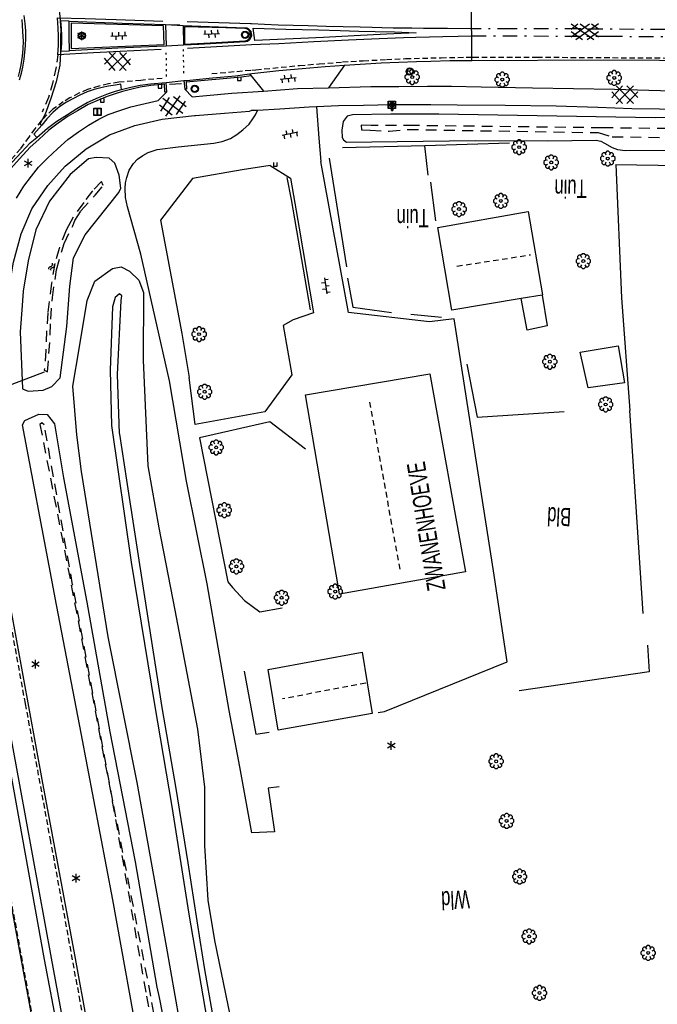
# Model space of a CAD drawing. Extents: x 99796 to 103543, y 406299 to 407646.
# Tile 70 of 85: x 102271 to 102359, y 406598 to 406733. Entities that reach past the tile are written whole.
import ezdxf
from ezdxf.enums import TextEntityAlignment as Align

# ---------------------------------------------------------------- set-up
doc = ezdxf.new("R2010")
doc.units = 0
for name, pattern in [('As', [4.25, 2, -1, 0.25, -1]), ('Knt V.O.P', [0.75, 0.25, -0.5]), ('Mi-deelstr', [1.65, 1, -0.65]), ('Mi-knt-strp', [1.15, 0.75, -0.4]), ('Noklijn', [1.25, 0.75, -0.5]), ('Slootbodem', [2.5, 1.5, -1])]:
    doc.linetypes.add(name, pattern=pattern)
for name, color, linetype in [('1101', 252, 'CONTINUOUS'), ('1103', 252, 'CONTINUOUS'), ('1104', 252, 'CONTINUOUS'), ('1107', 252, 'CONTINUOUS'), ('1110', 252, 'CONTINUOUS'), ('1111', 252, 'CONTINUOUS'), ('1201', 252, 'As'), ('1202', 252, 'CONTINUOUS'), ('1203', 252, 'CONTINUOUS'), ('1204', 252, 'CONTINUOUS'), ('1206', 252, 'CONTINUOUS'), ('1207', 252, 'Mi-knt-strp'), ('1211', 252, 'CONTINUOUS'), ('1213', 252, 'Knt V.O.P'), ('1214', 252, 'Mi-deelstr'), ('1215', 252, 'CONTINUOUS'), ('1304', 252, 'CONTINUOUS'), ('1305', 252, 'CONTINUOUS'), ('1404', 252, 'CONTINUOUS'), ('1406', 252, 'Slootbodem'), ('1605', 252, 'CONTINUOUS'), ('1701', 252, 'CONTINUOUS'), ('1901', 252, 'Noklijn'), ('2005', 252, 'Raster'), ('2006', 252, 'Heg haag'), ('2303', 252, 'CONTINUOUS'), ('2401', 252, 'CONTINUOUS'), ('2701', 252, 'CONTINUOUS'), ('2901', 252, 'CONTINUOUS'), ('3001', 252, 'CONTINUOUS'), ('3202', 252, 'CONTINUOUS'), ('3604', 252, 'CONTINUOUS'), ('4401', 252, 'CONTINUOUS'), ('4411', 252, 'CONTINUOUS'), ('4413', 252, 'CONTINUOUS'), ('4501', 252, 'CONTINUOUS'), ('4601', 252, 'CONTINUOUS')]:
    doc.layers.add(name, color=color, linetype=linetype)
doc.linetypes.add('Heg haag', pattern='A,4,-1,[4,dgnlstyle.shx,S=0.004016,R=0,X=0,Y=0],-1', length=6)
doc.linetypes.add('Raster', pattern='A,4,-1,[1,dgnlstyle.shx,S=0.004,R=0,X=0,Y=0],-1', length=6)

# ---------------------------------------------------------------- blocks, each defined once
blk = doc.blocks.new('LICHTMAST', base_point=(106423.199838, 404577.892233))
at = {"layer": '2701'}
for points in [[(106423.199838, 404577.292233, 0), (106423.199838, 404578.492233, 0)], [(106422.680222, 404577.592233, 0), (106423.719453, 404578.192234, 0)], [(106423.719453, 404577.592234, 0), (106422.680222, 404578.192233, 0)]]:
    blk.add_polyline3d(points, dxfattribs=at)
blk = doc.blocks.new('BOOM', base_point=(97503.821083, 403507.602474))
at = {"layer": '2901'}
for points in [[(97503.321083, 403507.852474, 0), (97503.071083, 403507.977474, 0), (97502.821083, 403507.727474, 0), (97502.821083, 403507.477474, 0), (97503.071083, 403507.227474, 0), (97503.321083, 403507.352474, 0)], [(97503.491578, 403508.39797, 0), (97503.202364, 403508.39797, 0), (97503.025588, 403508.221193, 0), (97503.025588, 403507.931979, 0)], [(97504.071083, 403508.102474, 0), (97504.196083, 403508.352474, 0), (97503.946083, 403508.602474, 0), (97503.696083, 403508.602474, 0), (97503.446083, 403508.352474, 0), (97503.571083, 403508.102474, 0)], [(97504.616578, 403507.931979, 0), (97504.616578, 403508.221193, 0), (97504.439801, 403508.39797, 0), (97504.150588, 403508.39797, 0)], [(97504.321083, 403507.352474, 0), (97504.571083, 403507.227474, 0), (97504.821083, 403507.477474, 0), (97504.821083, 403507.727474, 0), (97504.571083, 403507.977474, 0), (97504.321083, 403507.852474, 0)], [(97503.025588, 403507.27297, 0), (97503.025588, 403506.983756, 0), (97503.202364, 403506.806979, 0), (97503.491578, 403506.806979, 0)], [(97503.571083, 403507.102474, 0), (97503.446083, 403506.852474, 0), (97503.696083, 403506.602474, 0), (97503.946083, 403506.602474, 0), (97504.196083, 403506.852474, 0), (97504.071083, 403507.102474, 0)], [(97504.150588, 403506.806979, 0), (97504.439801, 403506.806979, 0), (97504.616578, 403506.983756, 0), (97504.616578, 403507.27297, 0)]]:
    blk.add_polyline3d(points, dxfattribs=at)
blk.add_circle((97503.821083, 403507.602474), 0.2, dxfattribs=at)
blk.add_circle((97503.821083, 403507.602474), 0.2, dxfattribs=at)
blk = doc.blocks.new('TROTTOIRKOLK', base_point=(97500.879966, 403507.602474))
at = {"layer": '3604'}
blk.add_polyline3d([(97500.629987, 403507.602517, 0), (97500.629987, 403507.102474, 0), (97501.129945, 403507.102474, 0), (97501.129774, 403507.602517, 0)], dxfattribs=at)
blk = doc.blocks.new('WATERSYMBOOL', base_point=(97503.821083, 403517.176353))
at = {"layer": '4601'}
for points in [[(97503.321083, 403517.326353, 0), (97503.383583, 403517.388853, 0), (97503.508583, 403517.451353, 0), (97503.633583, 403517.451353, 0), (97503.758583, 403517.388853, 0), (97503.821083, 403517.326353, 0), (97503.883583, 403517.263853, 0), (97504.008583, 403517.201353, 0), (97504.133583, 403517.201353, 0), (97504.258583, 403517.263853, 0), (97504.321083, 403517.326353, 0)], [(97503.321083, 403517.026353, 0), (97503.383583, 403517.088853, 0), (97503.508583, 403517.151353, 0), (97503.633583, 403517.151353, 0), (97503.758583, 403517.088853, 0), (97503.821083, 403517.026353, 0), (97503.883583, 403516.963853, 0), (97504.008583, 403516.901353, 0), (97504.133583, 403516.901353, 0), (97504.258583, 403516.963853, 0), (97504.321083, 403517.026353, 0)]]:
    blk.add_polyline3d(points, dxfattribs=at)
blk = doc.blocks.new('OV6', base_point=(97503.821083, 403517.176353))
at = {"layer": '4413'}
for points in [[(97503.821083, 403517.176353, 0), (97504.133583, 403517.176353, 0)], [(97503.852333, 403517.176353, 0), (97503.852333, 403517.207603, 0)], [(97503.914833, 403517.176353, 0), (97503.914833, 403517.145103, 0)], [(97503.977333, 403517.176353, 0), (97503.977333, 403517.207603, 0)], [(97504.039833, 403517.176353, 0), (97504.039833, 403517.145103, 0)], [(97504.102333, 403517.176353, 0), (97504.102333, 403517.207603, 0)]]:
    blk.add_polyline3d(points, dxfattribs=at)
blk = doc.blocks.new('IMG-INFORMATIEBORD', base_point=(97500.879966, 403507.602474))
at = {"layer": '2303'}
for points in [[(97500.379966, 403508.102474, 0), (97501.379966, 403508.102474, 0), (97501.379966, 403507.102474, 0), (97500.379966, 403507.102474, 0)], [(97500.779966, 403507.202474, 0), (97500.979966, 403507.202474, 0), (97500.979966, 403507.222474, 0), (97500.929966, 403507.222474, 0), (97500.929966, 403507.802474, 0), (97500.779966, 403507.802474, 0), (97500.779966, 403507.782474, 0), (97500.829966, 403507.782474, 0), (97500.829966, 403507.222474, 0), (97500.779966, 403507.222474, 0)], [(97500.779966, 403507.202474, 0), (97500.979966, 403507.202474, 0), (97500.979966, 403507.222474, 0), (97500.929966, 403507.222474, 0), (97500.929966, 403507.802474, 0), (97500.779966, 403507.802474, 0), (97500.779966, 403507.782474, 0), (97500.829966, 403507.782474, 0), (97500.829966, 403507.222474, 0), (97500.779966, 403507.222474, 0)]]:
    blk.add_polyline3d(points, close=True, dxfattribs=at)
for points in [[(97500.416612, 403507.165485, 0), (97500.416612, 403508.044589, 0)], [(97500.416612, 403507.165485, 0), (97500.416612, 403508.044589, 0)], [(97500.438212, 403508.066188, 0), (97501.317777, 403508.066188, 0)], [(97500.438212, 403508.066188, 0), (97501.317777, 403508.066188, 0)], [(97501.339377, 403508.044589, 0), (97501.339377, 403507.165485, 0)], [(97501.339377, 403508.044589, 0), (97501.339377, 403507.165485, 0)], [(97501.317777, 403507.143885, 0), (97500.438212, 403507.143885, 0)], [(97501.317777, 403507.143885, 0), (97500.438212, 403507.143885, 0)]]:
    blk.add_polyline3d(points, dxfattribs=at)
blk.add_circle((97500.879966, 403507.902474), 0.06, dxfattribs=at)
blk.add_circle((97500.879966, 403507.902474), 0.06, dxfattribs=at)
for centre, start, end in [((97500.438212, 403508.044589), 90, 180), ((97500.438212, 403508.044589), 90, 180), ((97501.317777, 403508.044589), 0, 90), ((97501.317777, 403508.044589), 0, 90), ((97500.438212, 403507.165485), 180, 270), ((97500.438212, 403507.165485), 180, 270), ((97501.317777, 403507.165485), 270, 0), ((97501.317777, 403507.165485), 270, 0)]:
    blk.add_arc(centre, 0.0216, start, end, dxfattribs=at)
blk = doc.blocks.new('VERKEERSBORD', base_point=(97503.821083, 403507.602474))
at = {"layer": '2401'}
for radius in [0.5, 0.5, 0.4, 0.4]:
    blk.add_circle((97503.821083, 403507.602474), radius, dxfattribs=at)
blk = doc.blocks.new('IMG-BRANDKRAAN-_OF_PUT', base_point=(97500.879966, 403507.602474))
at = {"layer": '3202'}
blk.add_polyline3d([(97500.379966, 403508.102474, 0), (97501.379966, 403508.102474, 0), (97501.379966, 403507.102474, 0), (97500.379966, 403507.102474, 0)], close=True, dxfattribs=at)
for points in [[(97500.416612, 403507.165485, 0), (97500.416612, 403508.044589, 0)], [(97500.438212, 403508.066188, 0), (97501.317777, 403508.066188, 0)], [(97500.686014, 403507.647112, 0), (97501.064867, 403507.647112, 0)], [(97501.064867, 403507.570218, 0), (97500.686014, 403507.570218, 0)], [(97501.339377, 403508.044589, 0), (97501.339377, 403507.165485, 0)], [(97501.317777, 403507.143885, 0), (97500.438212, 403507.143885, 0)]]:
    blk.add_polyline3d(points, dxfattribs=at)
for centre, radius, start, end in [((97500.438212, 403508.044589), 0.0216, 90, 180), ((97500.729891, 403507.603433), 0.220693, 151.888112, 235.200633), ((97500.861966, 403507.458026), 0.411039, 88.615315, 142.645462), ((97500.692137, 403507.608665), 0.038931, 99.048842, 260.951158), ((97500.888723, 403507.458258), 0.411032, 38.321444, 92.345755), ((97501.05858, 403507.608665), 0.038957, 279.287799, 80.712201), ((97501.018321, 403507.605867), 0.220693, 305.766514, 29.079035), ((97501.317777, 403508.044589), 0.0216, 0, 90), ((97500.438212, 403507.165485), 0.0216, 180, 270), ((97500.874768, 403507.858815), 0.513782, 238.188568, 271.964555), ((97500.867946, 403507.861437), 0.51668, 272.710601, 302.730871), ((97501.317777, 403507.165485), 0.0216, 270, 0)]:
    blk.add_arc(centre, radius, start, end, dxfattribs=at)
blk = doc.blocks.new('PAALTJE', base_point=(97500.879966, 403507.602474))
at = {"layer": '3001'}
for points in [[(97500.929966, 403508.552474, 0), (97500.979966, 403508.552474, 0), (97500.979966, 403508.502474, 0), (97500.929966, 403508.502474, 0), (97500.979966, 403507.602474, 0), (97500.779966, 403507.602474, 0), (97500.829966, 403508.502474, 0), (97500.779966, 403508.502474, 0), (97500.779966, 403508.552474, 0), (97500.829966, 403508.552474, 0)], [(97500.829966, 403508.552474, 0), (97500.779966, 403508.552474, 0), (97500.779966, 403508.502474, 0), (97500.829966, 403508.502474, 0), (97500.779966, 403507.602474, 0), (97500.979966, 403507.602474, 0), (97500.929966, 403508.502474, 0), (97500.979966, 403508.502474, 0), (97500.979966, 403508.552474, 0), (97500.929966, 403508.552474, 0)]]:
    blk.add_polyline3d(points, dxfattribs=at)
blk.add_arc((97500.879966, 403508.552474), 0.05, 0, 180, dxfattribs=at)
blk.add_arc((97500.879966, 403508.552474), 0.05, 0, 180, dxfattribs=at)
blk = doc.blocks.new('GV4', base_point=(106423.199838, 404577.892233))
at = {"layer": '4401'}
for points in [[(106423.199838, 404577.923483, 0), (106423.293588, 404577.985983, 0)], [(106423.199838, 404577.829733, 0), (106423.449838, 404577.985983, 0)], [(106423.199838, 404577.985983, 0), (106423.512338, 404577.798483, 0)], [(106423.262338, 404577.798483, 0), (106423.574838, 404577.985983, 0)], [(106423.324838, 404577.985983, 0), (106423.574838, 404577.829733, 0)], [(106423.481088, 404577.985983, 0), (106423.574838, 404577.923483, 0)], [(106423.199838, 404577.892233, 0), (106423.356088, 404577.798483, 0)], [(106423.418588, 404577.798483, 0), (106423.574838, 404577.892233, 0)]]:
    blk.add_polyline3d(points, dxfattribs=at)
blk = doc.blocks.new('GV6', base_point=(97503.821083, 403517.176353))
at = {"layer": '4411'}
for points in [[(97503.821083, 403517.145103, 0), (97503.977333, 403517.270103, 0)], [(97503.883583, 403517.082603, 0), (97504.133583, 403517.270103, 0)], [(97503.883583, 403517.270103, 0), (97504.133583, 403517.082603, 0)], [(97504.039833, 403517.270103, 0), (97504.196083, 403517.145103, 0)], [(97503.821083, 403517.207603, 0), (97503.977333, 403517.082603, 0)], [(97504.039833, 403517.082603, 0), (97504.196083, 403517.207603, 0)]]:
    blk.add_polyline3d(points, dxfattribs=at)

msp = doc.modelspace()

# ---------------------------------------------------------------- linework, layer by layer
at = {"layer": '1101'}
for points in [[(102271.626055, 406733.110137, 1.028219), (102271.752715, 406731.482186, 1.014744), (102271.78876, 406730.78429, 1.021058)], [(102278.120635, 406730.869389, 1.0295), (102278.133784, 406732.887773, 1.0295), (102285.397335, 406732.60089, 0.834619), (102291.304744, 406732.419511, 0.811)], [(102291.304744, 406732.419511, 0.811), (102293.731182, 406732.296534, 0.79887)], [(102293.731182, 406732.296534, 0.79887), (102298.570707, 406732.118465, 0.498569), (102302.162259, 406731.980257, 0.48537), (102302.436441, 406731.954925, 0.48537), (102302.646175, 406731.867381, 0.490319), (102302.825734, 406731.716134, 0.498569), (102302.973255, 406731.526889, 0.505169), (102303.053349, 406731.173731, 0.539819), (102303.070269, 406731.07995, 0.544088)], [(102271.78876, 406730.78429, 1.021058), (102271.818652, 406730.205529, 1.026294), (102271.796673, 406729.101352, 1.022444), (102271.671131, 406728.097387, 1.032069), (102271.502375, 406726.916842, 1.022444), (102271.30419, 406726.05332, 0.991644), (102271.141022, 406725.329124, 1.035919)], [(102291.397564, 406729.483196, 0.811), (102290.129944, 406729.42657, 0.651469), (102284.803152, 406729.174368, 0.697669), (102278.150684, 406728.841175, 1.039), (102278.120635, 406730.869389, 1.0295)], [(102303.071603, 406730.873473, 0.554669), (102303.002685, 406730.630957, 0.55797), (102302.80897, 406730.347835, 0.581069), (102302.531436, 406730.114259, 0.587669), (102302.273273, 406730.041988, 0.582719), (102295.872679, 406729.705469, 0.621256), (102293.777748, 406729.595326, 0.633869)], [(102303.070269, 406731.07995, 0.544088), (102303.071603, 406730.873473, 0.554669)], [(102293.777748, 406729.595326, 0.633869), (102291.397564, 406729.483196, 0.811)], [(102315.796252, 406726.855197, 0.51), (102320.840865, 406727.18171, 0.570344), (102325.681135, 406727.351211, 0.55797), (102327.612638, 406727.416616, 0.562188), (102330.213695, 406727.504693, 0.567869), (102333.222612, 406727.507673, 0.575294)], [(102333.222612, 406727.507673, 0.575294), (102351.267919, 406727.615334, 0.530744), (102374.324113, 406727.459245, 0.525794), (102386.322155, 406727.378406, 0.49362), (102399.961188, 406727.252118, 0.503519), (102415.994465, 406727.060638, 0.50847), (102417.511403, 406727.032666, 0.503094), (102423.388421, 406726.924293, 0.482267)], [(102303.127397, 406725.710027, 0.5905), (102306.827426, 406726.125127, 0.579), (102310.034481, 406726.417284, 0.4985), (102313.142384, 406726.669051, 0.533), (102315.796252, 406726.855197, 0.51)], [(102285.29985, 406723.558675, 0.8175), (102286.58672, 406723.870899, 0.8175), (102287.856481, 406724.133174, 0.8175), (102289.250203, 406724.310087, 0.7735), (102291.390544, 406724.518422, 0.7625)], [(102291.390544, 406724.518422, 0.7625), (102293.800473, 406724.754684, 0.511106)], [(102293.800473, 406724.754684, 0.511106), (102294.167414, 406724.789329, 0.50847), (102297.719851, 406725.128703, 0.50847), (102300.88821, 406725.393199, 0.496094), (102302.813552, 406725.682522, 0.579)], [(102302.813552, 406725.682522, 0.579), (102303.127397, 406725.710027, 0.5905)], [(102273.712799, 406716.991972, 0.9385), (102275.16797, 406718.255925, 0.9605), (102276.440419, 406719.196155, 0.9715), (102277.878902, 406720.128042, 0.9825), (102279.157438, 406720.917886, 0.9495), (102280.570104, 406721.743284, 0.9165), (102282.138635, 406722.439422, 0.9275), (102283.520852, 406722.993655, 0.9385), (102284.47115, 406723.333381, 0.8505), (102285.29985, 406723.558675, 0.8175)], [(102267.983245, 406710.703896, 0.9015), (102268.859778, 406711.753892, 0.9495), (102270.325839, 406713.58617, 0.9715), (102271.610106, 406714.978776, 0.9495), (102272.794582, 406716.231774, 0.9495), (102273.712799, 406716.991972, 0.9385)], [(102280.662443, 406595.390167, 0.492716), (102278.878, 406605.136, 0.492), (102274.44, 406629.149, 0.495), (102270.1, 406652.831, 0.508), (102270.095784, 406652.858022, 0.508025), (102268.418, 406663.612, 0.518), (102266.199, 406680.556, 0.643), (102266.025, 406682.186, 0.657)], [(102255.993, 406680.258, 0.674), (102256.407, 406678.997, 0.67), (102260.5, 406662.015, 0.517), (102262.734, 406651.492, 0.516), (102262.735277, 406651.485256, 0.516006), (102267.224, 406627.772, 0.536), (102271.611, 406604.132, 0.525), (102273.46109, 406594.069911, 0.527516)]]:
    msp.add_polyline3d(points, dxfattribs=at)
at = {"layer": '1103'}
for points in [[(102274.867627, 406741.381082, 1.054343), (102274.665187, 406741.257766, 1.072), (102274.681619, 406741.202493, 1.072), (102275.305333, 406739.734845, 1.082), (102276.032823, 406737.836813, 1.092), (102276.450378, 406736.301295, 1.082), (102276.702729, 406734.702511, 1.072), (102276.852801, 406733.519196, 1.052), (102276.963144, 406731.648179, 1.022), (102276.958511, 406730.842594, 1.02981)], [(102333.217239, 406731.353852, 0.499706), (102333.216652, 406731.855087, 0.501825), (102333.212733, 406734.734036, 0.498573), (102333.212181, 406735.139303, 0.446319)], [(102333.222612, 406727.507673, 0.575294), (102333.221967, 406727.959443, 0.568863), (102333.217769, 406730.900295, 0.517958), (102333.217239, 406731.353852, 0.499706)], [(102276.958511, 406730.842594, 1.02981), (102276.945348, 406728.553606, 1.052), (102276.824145, 406726.854387, 1.062), (102276.363037, 406724.608244, 1.042), (102275.609747, 406722.321244, 1.042), (102274.850308, 406720.173964, 1.032), (102274.126909, 406718.798218, 0.962), (102274.361661, 406718.679558, 0.9605)]]:
    msp.add_polyline3d(points, dxfattribs=at)
at = {"layer": '1104'}
for points in [[(102291.304744, 406732.419511, 0.811), (102291.397564, 406729.483196, 0.811)], [(102293.731182, 406732.296534, 0.79887), (102293.777748, 406729.595326, 0.633869)], [(102291.51257, 406723.215419, 0.7295), (102291.390544, 406724.518422, 0.7625)], [(102293.800473, 406724.754684, 0.511106), (102293.944269, 406723.564826, 0.720419)], [(102290.294975, 406722.027026, 0.742019), (102291.51257, 406723.215419, 0.7295)], [(102293.944269, 406723.564826, 0.720419), (102294.964626, 406722.52249, 0.522418)], [(102294.964626, 406722.52249, 0.522418), (102296.90811, 406722.699814, 0.604444), (102300.386786, 406723.023541, 0.558244), (102304.744898, 406723.316292, 0.556)], [(102304.744898, 406723.316292, 0.556), (102309.37658, 406723.661225, 0.556), (102313.601508, 406723.78052, 0.515894)], [(102313.601508, 406723.78052, 0.515894), (102319.404393, 406723.971628, 0.488945), (102323.2515, 406723.96306, 0.481244), (102327.192857, 406723.979451, 0.481244), (102327.624282, 406723.981228, 0.480734), (102330.448016, 406723.992862, 0.477394), (102334.500014, 406723.896749, 0.423494), (102341.539695, 406723.78052, 0.458145), (102352.780759, 406723.562218, 0.504344), (102360.596418, 406723.353602, 0.492795), (102366.265582, 406723.321925, 0.473064)], [(102270.934268, 406708.65994, 0.762019), (102271.922588, 406710.301675, 0.823619), (102272.982805, 406711.702757, 0.823619), (102273.932382, 406712.933593, 0.839019), (102275.137513, 406714.147292, 0.900619), (102276.504322, 406715.429165, 0.913819), (102277.958676, 406716.685705, 0.916019), (102279.39701, 406717.750393, 0.902819), (102280.757114, 406718.649305, 0.916019), (102282.196193, 406719.47781, 0.878619), (102283.443048, 406720.100679, 0.878619), (102284.916773, 406720.623337, 0.889619), (102286.58086, 406721.155308, 0.768619), (102287.911534, 406721.46786, 0.718019), (102290.294975, 406722.027026, 0.742019)], [(102295.294529, 406719.971018, 0.606997), (102295.417, 406719.985, 0.606), (102299.367, 406720.305, 0.576), (102302.816, 406720.587, 0.515), (102303.051, 406720.67, 0.509)], [(102303.913891, 406720.667668, 0.366319), (102303.051, 406720.67, 0.509)], [(102311.99032, 406721.154191, 0.36018), (102310.99008, 406721.103899, 0.344569), (102306.940317, 406720.855795, 0.341269), (102303.913891, 406720.667668, 0.366319)], [(102366.250986, 406720.796407, 0.403017), (102363.203376, 406720.815189, 0.39572), (102358.934193, 406720.857658, 0.414969), (102355.120241, 406720.895283, 0.45072), (102350.488215, 406721.069254, 0.472719), (102344.77064, 406721.247695, 0.45347), (102337.806209, 406721.327789, 0.46007), (102331.213191, 406721.409746, 0.45347), (102327.639041, 406721.425398, 0.448137), (102326.789781, 406721.429117, 0.44687), (102322.35594, 406721.43098, 0.42377), (102318.414583, 406721.368767, 0.397369), (102315.008178, 406721.305437, 0.407269), (102311.99032, 406721.154191, 0.36018)], [(102269.78, 406695.606, 0.838), (102269.847, 406696.144, 0.858), (102270.506, 406699.904, 0.861), (102271.536, 406703.789, 0.907), (102273.001, 406707.205, 0.972), (102275.185, 406710.417, 0.974), (102277.578, 406713.057, 0.926), (102280.438, 406715.443, 0.847), (102283.654, 406717.338, 0.785), (102287.098, 406718.62, 0.707), (102290.871, 406719.466, 0.643), (102295.294529, 406719.971018, 0.606997)]]:
    msp.add_polyline3d(points, dxfattribs=at)
at = {"layer": '1107'}
for points in [[(102291.123104, 406729.704172, 1.0105), (102291.030559, 406732.244759, 0.9725), (102278.406585, 406732.59531, 1.229), (102278.377563, 406729.133697, 1.2765)], [(102293.910741, 406732.097976, 0.940842), (102293.924897, 406729.738005, 0.94242), (102297.446042, 406729.927994, 0.892919), (102302.198767, 406730.178706, 0.79887), (102302.533298, 406730.291583, 0.795569), (102302.817538, 406730.562411, 0.788969), (102302.93563, 406730.894707, 0.787319), (102302.91514, 406731.290333, 0.752669), (102302.754953, 406731.614061, 0.78402), (102302.551925, 406731.789149, 0.874769), (102302.198022, 406731.883399, 0.87642), (102299.554556, 406731.972434, 0.82857)]]:
    msp.add_polyline3d(points, close=True, dxfattribs=at)
for points in [[(102303.028757, 406725.423517, 0.648), (102301.727518, 406725.22407, 0.508744), (102294.132396, 406724.523716, 0.817619), (102294.200196, 406723.567434, 0.776218), (102293.944269, 406723.564826, 0.720419)], [(102291.51257, 406723.215419, 0.7295), (102291.229175, 406723.1684, 0.7955), (102291.155275, 406724.249963, 0.9825), (102289.309177, 406724.084868, 0.9385), (102287.860887, 406723.860557, 0.9715), (102286.681357, 406723.601934, 0.9715), (102285.414639, 406723.264466, 1.0375), (102284.536527, 406723.002075, 1.0595), (102283.336699, 406722.593654, 1.0485), (102282.211415, 406722.111278, 1.0925), (102280.731291, 406721.463908, 1.1255), (102279.243431, 406720.635465, 1.1035), (102277.993755, 406719.876916, 1.1365), (102276.6004, 406718.946555, 1.1145), (102275.344815, 406717.961817, 1.1475), (102273.979268, 406716.716555, 1.1365), (102272.788098, 406715.628982, 1.1255), (102271.345709, 406714.049218, 1.1255), (102269.715122, 406712.281078, 1.1365), (102267.825046, 406709.841762, 1.1255)]]:
    msp.add_polyline3d(points, dxfattribs=at)
at = {"layer": '1110'}
for points in [[(102315.796252, 406726.855197, 0.51), (102313.601508, 406723.78052, 0.515894)], [(102302.813552, 406725.682522, 0.579), (102303.028757, 406725.423517, 0.648)], [(102303.028757, 406725.423517, 0.648), (102304.744898, 406723.316292, 0.556)], [(102299.055367, 406716.40221, 0.164444), (102300.190463, 406716.84999, 0.136944), (102301.086768, 406717.378981, 0.145194), (102301.899999, 406718.040966, 0.185619), (102302.759423, 406718.813963, 0.233744), (102303.264573, 406719.522514, 0.258769), (102303.64567, 406720.090248, 0.287644), (102303.913891, 406720.667668, 0.366319)], [(102311.99032, 406721.154191, 0.36018), (102312.317522, 406716.859899, 0.118579)], [(102290.160119, 406715.319641, 0.112194), (102293.038278, 406715.69813, 0.112194), (102297.918036, 406716.183908, 0.139694), (102299.055367, 406716.40221, 0.164444)], [(102312.317522, 406716.859899, 0.118579), (102312.554329, 406713.705845, -0.083606)], [(102286.000832, 406711.504199, 0.079194), (102286.356225, 406712.521203, 0.123194), (102286.944076, 406713.400371, 0.156194), (102287.488341, 406714.028455, 0.175444), (102288.214027, 406714.506783, 0.180944), (102288.929656, 406714.904644, 0.183694), (102290.160119, 406715.319641, 0.112194)], [(102320.412829, 406638.292931, -0.134), (102321.299821, 406638.44604, -0.131), (102338.056176, 406645.242088, -0.065), (102336.215138, 406657.700948, -0.038), (102332.815066, 406679.251008, 0.045), (102330.81682, 406692.175902, 0.114), (102327.439099, 406691.740043, 0.021), (102316.379085, 406693.009995, -0.065), (102312.554329, 406713.705845, -0.083606)], [(102301.814317, 406712.549515, -0.107806), (102294.98735, 406711.367481, 0.065418), (102290.646642, 406705.671512, -0.104681), (102293.546408, 406690.178029, -0.085782), (102294.557079, 406684.149765, -0.069581)], [(102305.613484, 406713.13287, -0.142898), (102301.814317, 406712.549515, -0.107806)], [(102305.613484, 406713.13287, -0.142898), (102308.434757, 406711.39206, -0.153846)], [(102306.85978, 406628.141009, -0.056602), (102305.379947, 406627.967634, -0.056602), (102306.212755, 406621.952763, -0.080626), (102303.131213, 406621.830616, -0.084994), (102301.496571, 406630.884479, -0.079534), (102300.032632, 406638.596651, -0.076258), (102296.998037, 406655.898474, -0.098098), (102294.173374, 406669.971123, -0.116662), (102291.874125, 406683.666222, -0.101982), (102287.941336, 406701.010428, -0.047981), (102286.116689, 406707.47716, -0.015582), (102285.827234, 406708.781384, -0.007481), (102285.784393, 406710.00775, -0.018281), (102285.830214, 406710.78261, -0.012881), (102286.000832, 406711.504199, 0.079194)], [(102308.434757, 406711.39206, -0.153846), (102309.625133, 406704.547964, -0.116), (102311.553189, 406693.002494, -0.038038), (102308.761845, 406692.026122, -0.014014), (102307.429353, 406691.252746, 0.052598), (102308.622274, 406684.514807, 0.047138), (102304.898032, 406679.435146, 0.103922), (102295.391138, 406677.703071, -0.102466), (102294.557079, 406684.149765, -0.069581)], [(102310.487807, 406674.339727, 0.112658), (102305.590443, 406678.057161, 0.122486), (102295.963168, 406675.884138, -0.20839), (102299.863353, 406656.197422, -0.079534), (102300.48208, 406655.388387, -0.067522), (102302.11407, 406653.638441, -0.06097), (102304.238976, 406652.080542, -0.064246), (102307.2888, 406652.636675, -0.075166)], [(102302.074991, 406643.952055, -0.074074), (102303.68569, 406635.33116, -0.154882), (102305.503135, 406635.624679, -0.162526)]]:
    msp.add_polyline3d(points, dxfattribs=at)
at = {"layer": '1111'}
for points in [[(102285.29985, 406723.558675, 0.8175), (102285.18752, 406724.2499, 0.8835), (102284.462518, 406724.14961, 0.8615), (102283.519353, 406723.990932, 0.8835), (102282.6532, 406723.805245, 0.9165), (102281.550081, 406723.519588, 0.9165), (102280.583526, 406723.209331, 0.8945), (102279.562295, 406722.761292, 0.9165), (102278.722136, 406722.305518, 0.9385), (102277.764103, 406721.784721, 0.9495), (102276.854228, 406721.190557, 0.9715), (102275.933311, 406720.415186, 0.9715), (102275.050039, 406719.535897, 0.9715), (102274.361661, 406718.679558, 0.9605)], [(102274.361661, 406718.679558, 0.9605), (102273.298103, 406717.416391, 0.9275), (102273.712799, 406716.991972, 0.9385)]]:
    msp.add_polyline3d(points, dxfattribs=at)
at = {"layer": '1201'}
for points in [[(102611.055136, 406727.437265, 0.601144), (102590.083614, 406727.859341, 0.587945), (102571.87216, 406728.271358, 0.576944), (102566.360697, 406728.379157, 0.573967), (102551.511586, 406728.669591, 0.565944), (102531.862542, 406729.078256, 0.568144), (102512.677669, 406729.474999, 0.557145), (102498.44557, 406729.747318, 0.565944), (102480.018422, 406730.056144, 0.539544), (102466.375647, 406730.34916, 0.533613), (102463.253125, 406730.408557, 0.530744), (102445.087865, 406730.751656, 0.488945), (102429.065764, 406731.000505, 0.458145), (102411.894038, 406731.225513, 0.513145), (102401.443109, 406731.339134, 0.517544), (102389.750167, 406731.501557, 0.568144), (102374.47685, 406731.621884, 0.583544), (102365.13684, 406731.696943, 0.576596), (102359.68931, 406731.740721, 0.572544), (102347.965076, 406731.818952, 0.570344), (102338.756158, 406731.820442, 0.504344), (102333.216652, 406731.855087, 0.501825)], [(102333.217769, 406730.900295, 0.517958), (102351.865455, 406730.823927, 0.510669), (102371.628865, 406730.743088, 0.527994), (102386.536732, 406730.600037, 0.545319), (102412.27141, 406730.28376, 0.52057), (102432.423368, 406730.031557, 0.54037), (102451.780721, 406729.729809, 0.515619), (102466.357842, 406729.437693, 0.513456), (102468.455866, 406729.39565, 0.513145), (102488.513946, 406728.987359, 0.451269), (102509.294733, 406728.604771, 0.466119), (102527.633592, 406728.221811, 0.461169), (102548.238918, 406727.78111, 0.508194), (102563.441083, 406727.503948, 0.552744), (102566.341034, 406727.437587, 0.552219), (102577.099487, 406727.191396, 0.550269), (102592.641026, 406726.878844, 0.518094), (102605.882943, 406726.59386, 0.510669)]]:
    msp.add_polyline3d(points, dxfattribs=at)
at = {"layer": '1202'}
for points in [[(102262.563, 406681.705, 0.692), (102262.777, 406680.171, 0.694), (102265.189, 406662.96, 0.603), (102266.893, 406652.267, 0.617), (102271.32, 406628.426, 0.602), (102275.682, 406604.686, 0.607), (102277.493731, 406594.809233, 0.609136), (102279.580335, 406583.433984, 0.611596), (102280.771, 406576.943, 0.613), (102285.834, 406549.427, 0.602), (102290.683, 406523.088, 0.594), (102295.573935, 406496.45727, 0.608155)], [(102259.745, 406681.137, 0.726), (102260.162, 406679.748, 0.692), (102263.951, 406662.771, 0.581), (102266.036, 406652.117, 0.62), (102270.397, 406628.328, 0.612), (102274.721, 406604.527, 0.609), (102276.550164, 406594.636245, 0.609714), (102278.624604, 406583.419216, 0.610523), (102279.848, 406576.804, 0.611), (102284.85, 406549.413, 0.616), (102289.727, 406522.97, 0.584), (102294.618429, 406496.282093, 0.596283)]]:
    msp.add_polyline3d(points, dxfattribs=at)
at = {"layer": '1203'}
msp.add_polyline3d([(102278.133784, 406732.887773, 1.0295), (102276.928633, 406732.911579, 0.958644), (102277.023628, 406731.899045, 0.981744), (102277.056783, 406730.939038, 0.995219), (102277.058357, 406730.843721, 0.995382), (102277.075409, 406729.81102, 0.997144), (102276.993453, 406728.792526, 0.975969), (102278.150684, 406728.841175, 1.039)], dxfattribs=at)
at = {"layer": '1204'}
msp.add_polyline3d([(102303.320452, 406731.941886, 0.619745), (102307.78484, 406731.80107, 0.637069), (102312.231719, 406731.688939, 0.635144), (102315.223127, 406731.60065, 0.61782), (102317.786499, 406731.53583, 0.606269), (102320.014223, 406731.486656, 0.610119), (102322.667375, 406731.406562, 0.615894), (102325.61706, 406731.296294, 0.610119), (102321.54718, 406731.102578, 0.592795), (102317.137926, 406730.875336, 0.571619), (102312.917545, 406730.670817, 0.563919), (102309.830769, 406730.511747, 0.552369), (102306.660175, 406730.38099, 0.55622), (102303.558854, 406730.224088, 0.714)], close=True, dxfattribs=at)
at = {"layer": '1206'}
for points in [[(102271.3366, 406724.863462, 1.052419), (102271.579489, 406725.755669, 1.042794), (102271.773204, 406726.582684, 1.056269), (102271.954998, 406727.704741, 1.062044), (102272.057816, 406728.639044, 1.065894), (102272.142752, 406729.532741, 1.065894), (102272.179633, 406730.60488, 1.067819), (102272.179422, 406730.788696, 1.067819), (102272.178515, 406731.579416, 1.067819), (102272.113323, 406732.587107, 1.075519), (102271.982192, 406733.670049, 1.081294)], [(102290.725991, 406729.033552, 0.731769), (102285.111606, 406728.738137, 0.733419), (102281.463429, 406728.564166, 0.751569), (102276.568025, 406728.292219, 0.835719), (102276.678293, 406729.594581, 0.868719), (102276.662323, 406730.839254, 0.910187), (102276.626139, 406731.963866, 0.921519), (102276.592612, 406732.614674, 0.936369), (102276.527792, 406733.328812, 0.936369), (102280.299276, 406733.242013, 0.893469), (102284.55989, 406733.109765, 0.880269), (102290.929391, 406732.89258, 0.809319)], [(102302.955746, 406732.523777, 0.515894), (102294.279545, 406732.805036, 0.617919)], [(102294.320896, 406729.200073, 0.691069), (102303.092826, 406729.677109, 0.7745)]]:
    msp.add_polyline3d(points, dxfattribs=at)
at = {"layer": '1207'}
for points in [[(102297.654658, 406725.711711, 0.458145), (102303.107672, 406726.197415, 0.6825), (102303.690001, 406726.24778, 0.419644), (102309.664994, 406726.82669, 0.554669), (102312.362477, 406727.053188, 0.544769), (102315.542384, 406727.307253, 0.531569), (102318.386271, 406727.476381, 0.52992), (102321.54867, 406727.639549, 0.55797), (102324.175745, 406727.760621, 0.556319), (102329.033151, 406727.893241, 0.556319), (102333.221967, 406727.959443, 0.568863), (102333.440914, 406727.962904, 0.569519), (102342.164427, 406727.962159, 0.482069), (102369.370967, 406727.786325, 0.510944)], [(102290.873885, 406725.063138, 0.713894), (102287.935748, 406724.791564, 0.746894), (102284.925341, 406724.538617, 0.755694), (102283.504143, 406724.311747, 0.786494), (102282.165646, 406724.006273, 0.797494), (102280.64163, 406723.519005, 0.804094), (102279.454752, 406723.037697, 0.788694), (102278.194859, 406722.379811, 0.797494), (102277.31122, 406721.839272, 0.790894), (102275.896355, 406720.832326, 0.775494), (102275.087967, 406720.066406, 0.779894), (102274.294108, 406719.237901, 0.903094), (102273.430958, 406718.154214, 0.922894), (102272.600963, 406717.016138, 0.931694), (102271.448358, 406715.433635, 0.909694), (102270.703673, 406714.521311, 0.911894), (102269.786506, 406713.54007, 0.905294), (102268.635392, 406712.516733, 0.892094), (102267.412006, 406711.361893, 0.889894), (102266.652047, 406710.606404, 0.903094), (102265.828758, 406709.618457, 0.922894)], [(102298.313342, 406496.959498, 0.507471), (102295.202, 406514.112, 0.502), (102291.158, 406536.093, 0.495), (102287.159, 406558.023, 0.499), (102283.116, 406579.967, 0.49), (102282.466646, 406583.478585, 0.491492), (102280.277049, 406595.319511, 0.496523), (102279.634, 406598.797, 0.498), (102275.613, 406620.658, 0.499), (102272.144, 406639.514, 0.47), (102269.848, 406652.044, 0.502), (102267.855, 406664.646, 0.515), (102266.029, 406677.194, 0.582), (102264.41, 406689.823, 0.782)], [(102291.674885, 406495.74244, 0.487389), (102288.464, 406513.132, 0.5), (102284.702, 406533.743, 0.51), (102280.356, 406557.358, 0.507), (102276.584, 406578.073, 0.525), (102275.602094, 406583.37251, 0.520621), (102273.614832, 406594.098097, 0.511759), (102272.772, 406598.647, 0.508), (102268.923, 406619.531, 0.511), (102265.611, 406637.502, 0.506), (102263.406, 406649.415, 0.511), (102260.273, 406664.27, 0.511), (102257.508, 406675.974, 0.605), (102254.272, 406688.116, 0.772)]]:
    msp.add_polyline3d(points, dxfattribs=at)
at = {"layer": '1211'}
for points in [[(102293.28303, 406732.330434, 0.748269), (102291.788816, 406732.390039, 0.769169)], [(102291.84246, 406724.255867, 0.651194), (102293.490156, 406724.380292, 0.606919)]]:
    msp.add_polyline3d(points, dxfattribs=at)
at = {"layer": '1213'}
for points in [[(102291.449741, 406725.319142, 0.832), (102291.414222, 406728.920518, 0.7975)], [(102293.715659, 406729.03256, 0.763), (102293.797212, 406725.461078, 0.8205)]]:
    msp.add_polyline3d(points, dxfattribs=at)
at = {"layer": '1214'}
msp.add_polyline3d([(102276.568025, 406728.292219, 0.835719), (102276.31545, 406726.391204, 0.902544), (102275.819614, 406724.366136, 0.924544), (102275.278702, 406722.421534, 0.937744), (102274.428218, 406720.430739, 0.977344)], dxfattribs=at)
at = {"layer": '1215'}
for points in [[(102333.216652, 406731.855087, 0.501825), (102329.890713, 406731.868126, 0.523319), (102328.010559, 406731.883772, 0.523319), (102326.637417, 406731.886007, 0.533219), (102325.029581, 406731.912829, 0.548069), (102323.672831, 406731.930338, 0.561269), (102322.490423, 406731.945239, 0.562919), (102320.915743, 406731.9851, 0.582719), (102319.597363, 406732.015647, 0.561269), (102317.946687, 406732.056998, 0.554669), (102315.639987, 406732.103936, 0.520019), (102313.309818, 406732.17807, 0.516719), (102310.819089, 406732.246615, 0.503519), (102308.776512, 406732.306965, 0.50022), (102306.748092, 406732.357256, 0.50682), (102304.850801, 406732.433997, 0.48537), (102303.060975, 406732.518791, 0.5142), (102302.955746, 406732.523777, 0.515894)], [(102303.092826, 406729.677109, 0.7745), (102306.823095, 406729.853565, 0.684), (102311.608215, 406730.111417, 0.669), (102316.366692, 406730.334813, 0.609), (102320.575429, 406730.516754, 0.639), (102323.918518, 406730.641785, 0.6165), (102325.581669, 406730.710305, 0.475469), (102327.433511, 406730.759852, 0.475469), (102329.291686, 406730.812751, 0.477394), (102331.377103, 406730.854847, 0.473544), (102333.217769, 406730.900295, 0.517958)]]:
    msp.add_polyline3d(points, dxfattribs=at)
at = {"layer": '1304'}
for points in [[(102317.607046, 406479.406428, 1.41189), (102314.111922, 406501.385857, 1.48196), (102312.314629, 406511.883853, 1.597128), (102310.159594, 406525.566313, 1.597128), (102307.050578, 406544.904833, 1.592916), (102303.576821, 406564.570275, 1.595724), (102301.228543, 406578.58524, 1.595724), (102298.769429, 406591.261285, 1.597128), (102296.69877, 406603.161295, 1.553604), (102296.068993, 406607.152542, 1.472172), (102294.423796, 406617.746385, 1.570452), (102292.75177, 406627.883833, 2.391792), (102290.866428, 406638.978103, 2.650128), (102288.485027, 406654.112085, 2.651532), (102286.007709, 406670.066227, 2.664168), (102285.036893, 406676.402838, 2.63328), (102285.033473, 406676.46469, 2.63328), (102284.741755, 406684.544999, 2.57712), (102285.23574, 406694.685111, 2.477436), (102285.325242, 406695.310477, 2.469012), (102284.998878, 406695.602638, 2.466204), (102284.407715, 406695.073615, 2.463396), (102284.075789, 406693.783405, 2.45778), (102283.747128, 406685.141436, 2.568696)], [(102283.747128, 406685.141436, 2.568696), (102283.933784, 406677.569178, 2.688036), (102286.612203, 406658.864681, 2.637492), (102289.789118, 406639.380586, 2.711904), (102292.191903, 406625.433024, 2.328612), (102294.49845, 406610.722372, 1.660308), (102298.620812, 406586.778771, 1.623804), (102303.702277, 406558.359331, 1.588704), (102308.423686, 406529.737698, 1.62942), (102311.295592, 406511.711711, 1.602492)]]:
    msp.add_polyline3d(points, dxfattribs=at)
at = {"layer": '1305'}
for points in [[(102279.164009, 406676.312754, -0.002028), (102278.641696, 406682.953353, 0.0078), (102279.507214, 406688.057612, 0.076596), (102280.567271, 406694.692649, 0.108888), (102281.62561, 406697.319699, 0.108888), (102284.043421, 406699.035461, 0.110292), (102285.240995, 406699.256788, 0.115908), (102286.359328, 406698.667192, 0.122928), (102287.668205, 406697.436694, 0.12714), (102288.28801, 406695.764821, 0.129948), (102288.263005, 406686.517676, -0.082056), (102288.912587, 406672.027465, -0.169104), (102290.403445, 406663.579174, -0.177528), (102292.573704, 406652.302747, -0.201396), (102295.696836, 406636.001519, -0.201396), (102296.662091, 406628.082538, -0.205608), (102296.667654, 406620.117725, -0.226668), (102297.121171, 406612.610454, -0.225264), (102298.035935, 406607.086872, -0.214032), (102300.754735, 406593.842343, -0.246324)], [(102308.980548, 406511.32064, 0.091694), (102307.545915, 406517.034834, 0.055536), (102304.261074, 406535.358994, 0.045708), (102300.601588, 406555.614752, 0.041496), (102296.172624, 406579.340071, 0.010608), (102291.427862, 406606.343717, -0.004836), (102287.440013, 406628.726972, -0.018876), (102283.482568, 406648.63256, -0.060996), (102279.795367, 406671.286065, -0.037128), (102279.164009, 406676.312754, -0.002028)]]:
    msp.add_polyline3d(points, dxfattribs=at)
at = {"layer": '1404'}
for points in [[(102454.37343, 406716.69484, -0.173627), (102454.351544, 406717.887856, -0.155381), (102454.157456, 406718.282364, -0.038781), (102453.819945, 406718.547233, 0.13722), (102453.27866, 406718.604229, 0.205419), (102446.407735, 406718.740575, 0.187819), (102437.209993, 406718.92684, 0.138), (102416.745856, 406719.266959, 0.054), (102396.543979, 406719.597019, 0.069), (102374.685093, 406719.744913, 0.048), (102358.34001, 406719.684936, 0.057), (102328.713148, 406720.177047, 0.066), (102327.675924, 406720.171376, 0.097833), (102322.172284, 406720.141284, 0.266745), (102316.910311, 406720.051132, 0.113294), (102316.179409, 406719.908081, 0.14547), (102315.64483, 406719.146259, 0.214769), (102315.452605, 406717.963107, 0.241994), (102315.495446, 406716.969572, 0.086069)], [(102315.495446, 406716.969572, 0.086069), (102315.663456, 406716.657393, 0.051419), (102316.084787, 406716.33739, -0.020356), (102323.005631, 406716.419719, -0.010455), (102333.726644, 406716.542281, -0.106981), (102343.593448, 406716.53185, -0.277756), (102350.256502, 406716.622375, -0.277756), (102350.876763, 406716.460325, -0.280231), (102351.408362, 406716.217436, -0.262906), (102352.455914, 406715.621762, -0.233206), (102353.155896, 406715.30772, -0.208456), (102354.213133, 406715.17808, -0.213), (102368.634849, 406715.227999, -0.168), (102387.441977, 406715.068184, -0.216), (102408.711895, 406714.818962, -0.219), (102434.141844, 406714.279167, -0.105), (102446.520611, 406714.064591, -0.093781), (102452.056765, 406713.93346, -0.065181), (102453.730538, 406714.037396, -0.131181), (102454.1433, 406714.251228, -0.18398), (102454.345592, 406714.477626, -0.20818), (102454.404784, 406714.985652, -0.199768), (102454.37343, 406716.69484, -0.173627)], [(102281.839, 406714.244, 0.687), (102280.79, 406714.062, 0.761), (102278.256, 406711.887, 0.777), (102275.436, 406708.242, 0.844), (102273.547, 406704.341, 0.797), (102272.503, 406700.113, 0.726), (102271.846, 406695.965, 0.796), (102271.681, 406693.985, 0.77), (102271.413, 406690.404, 0.641)], [(102271.716, 406682.57, 0.333), (102272.505, 406682.269, 0.254), (102274.569, 406682.415, -0.011), (102275.773, 406682.915, -0.116), (102276.882, 406684.092, -0.147), (102277.791, 406691.099, -0.092), (102278.218, 406696.637, 0.055), (102278.734, 406700.523, -0.01), (102280.324, 406703.649, -0.047), (102284.917, 406709.462, 0.202), (102285.202, 406710.025, 0.193), (102284.952, 406711.811, 0.168), (102284.374, 406713.461, 0.346), (102283.584, 406714.157, 0.543), (102281.839, 406714.244, 0.687)], [(102271.413, 406690.404, 0.641), (102271.716, 406682.57, 0.333)], [(102271.73, 406677.678, 0.325), (102272.066, 406678.264, 0.26), (102273.965, 406679.101, 0.013), (102275.129, 406679.091, -0.09), (102276.106, 406677.78, -0.184), (102277.332, 406670.422, -0.189), (102280.529, 406653.418, -0.185), (102283.672, 406635.644, -0.25), (102287.16, 406617.858, -0.173), (102290.109, 406600.743, -0.245), (102290.449, 406599.29, -0.22), (102292.211, 406590.213, -0.167), (102296.226, 406568.282, -0.164), (102299.579, 406550.977, -0.139), (102302.627, 406533.04, -0.129), (102305.965, 406516.042, 0.014), (102308.793, 406499.593, -0.132)], [(102288.796599, 406586.576613, 0.080093), (102288.084, 406590.702, 0.057), (102284.111, 406612.668, 0.087), (102279.75, 406635.466, 0.088), (102276.221775, 406653.979154, 0.121137), (102275.704, 406656.696, 0.126), (102271.73, 406677.678, 0.325)]]:
    msp.add_polyline3d(points, dxfattribs=at)
at = {"layer": '1406'}
for points in [[(102453.326314, 406715.857927, -1.586), (102453.525, 406716.816, -1.699), (102434.223, 406717.389, -1.455), (102408.248, 406717.947, -1.494), (102383.543, 406718.209, -1.209), (102362.602, 406718.167, -1.433), (102351.089, 406718.299, -1.324), (102325.395, 406718.603, -1.07), (102322.934, 406718.605, -1.232), (102319.475, 406718.61, -1.612), (102318.08, 406718.657, -1.557), (102318.121, 406718.016, -1.48), (102319.312, 406717.966, -1.603), (102321.92, 406717.85, -1.548), (102324.424, 406718.069, -1.118), (102350.548, 406717.638, -1.27), (102352.438, 406717.08, -1.409), (102364.543, 406716.893, -1.401), (102385.39, 406716.686, -1.375), (102403.06, 406716.394, -1.555), (102417.27, 406716.261, -1.358), (102435.157, 406715.927, -1.444), (102448.285444, 406715.913943, -1.461)], [(102274.723094, 406685.139927, -1.452), (102275.171, 406684.921, -1.396), (102275.543, 406689.959, -1.429), (102275.598, 406692.107, -1.554), (102275.838, 406695.065, -1.534), (102276.37, 406698.867, -1.52), (102277.426, 406702.483, -1.566), (102278.629, 406704.885, -1.488), (102278.892365, 406705.612118, -1.471391), (102279.734, 406706.931, -1.426), (102281.673, 406709.099, -1.51), (102282.793, 406710.419, -1.669), (102282.57, 406710.965, -1.593), (102281.323339, 406709.677813, -1.575), (102280.108405, 406708.082747, -1.54), (102278.663, 406706.079, -1.386), (102278.342813, 406705.471986, -1.400101), (102277.732, 406704.314, -1.427), (102276.74701, 406701.793029, -1.466), (102276.148, 406699.71, -1.391), (102275.698, 406697.024, -1.462), (102275.187, 406692.974, -1.357), (102275.029, 406690.52, -1.409), (102274.93924, 406687.861408, -1.511)]]:
    msp.add_polyline3d(points, close=True, dxfattribs=at)
for points in [[(102274.715, 406677.68, -0.939), (102274.373, 406677.912, -0.969), (102274.127, 406677.703, -0.882), (102278.408, 406655.744, -1.12), (102284.03, 406626.129, -1.201), (102288.709, 406599.487, -1.082), (102291.46, 406584.641, -1.044), (102295.21, 406564.986, -1.169), (102299.608, 406539.709, -1.032), (102301.196, 406531.235, -0.966), (102303.907, 406516.283, -0.964), (102307.714, 406495.839, -1.01), (102311.276, 406476.214, -0.93), (102314.314, 406460.198, -0.967), (102317.186, 406446.702, -1.351), (102320.124, 406434.748, -1.909), (102322.251333, 406422.375012, -1.909), (102322.245106, 406421.861376, -1.546974), (102322.112304, 406421.500037, -1.573936), (102322.523439, 406419.753067, -1.697696)], [(102322.523439, 406419.753067, -1.697696), (102323.387589, 406419.844234, -1.693276), (102323.219331, 406420.994906, -1.666756), (102323.079659, 406421.656238, -1.542554), (102322.797333, 406421.907979, 1.54), (102322.530925, 406422.410613, -1.947349), (102320.455, 406434.791, -1.892), (102317.477, 406446.781, -1.342), (102314.649, 406460.208, -0.968), (102311.664, 406476.32, -0.924), (102308.041, 406495.868, -1.021), (102304.264, 406516.453, -0.97), (102301.449, 406531.255, -0.978), (102299.973, 406539.78, -1.045), (102295.496, 406565.098, -1.082), (102291.911, 406584.85, -1.014), (102289.3, 406599.506, -0.987), (102284.105, 406626.221, -1.139), (102278.593, 406655.781, -1.093), (102274.715, 406677.68, -0.939)]]:
    msp.add_polyline3d(points, dxfattribs=at)
at = {"layer": '1605'}
msp.add_polyline3d([(102246.22, 406674.043, -1.561), (102274.734, 406684.928, -1.542)], dxfattribs=at)
at = {"layer": '1701'}
for points in [[(102328.608095, 406704.666056, 4.764), (102340.935081, 406706.847958, 4.941), (102342.931836, 406695.425101, 4.659), (102342.859938, 406695.41318, 2.930737)], [(102339.983642, 406694.934852, 2.960737), (102330.494955, 406693.356819, 4.638), (102328.608095, 406704.666056, 4.764)], [(102342.859938, 406695.41318, 2.930737), (102343.547999, 406691.183113, 2.931789), (102340.793147, 406690.612026, 2.960737), (102339.983642, 406694.934852, 2.960737)], [(102342.859938, 406695.41318, 2.930737), (102339.983642, 406694.934852, 2.960737)]]:
    msp.add_polyline3d(points, dxfattribs=at)
for points in [[(102348.090991, 406687.603854, 1.938), (102353.263184, 406688.484885, 1.959), (102354.150176, 406683.390923, 2.262), (102349.169835, 406682.74086, 2.262)], [(102327.483058, 406684.626974, 2.556), (102332.360953, 406657.560132, 2.556), (102315.138936, 406654.50912, 2.523), (102314.901635, 406655.898653, 2.521163), (102314.042, 406660.94, 2.514), (102310.487911, 406681.740992, 2.487)], [(102305.339726, 406644.206818, 2.933294), (102318.21559, 406646.535353, 2.972606), (102319.57723, 406638.179784, 2.97403), (102306.74155, 406635.906255, 2.9522)]]:
    msp.add_polyline3d(points, close=True, dxfattribs=at)
at = {"layer": '1901'}
for points in [[(102331.209093, 406699.36683, 9.759), (102341.259926, 406700.924002, 9.936)], [(102323.407962, 406657.895036, 10.722), (102319.234892, 406681.042872, 10.932)], [(102318.708881, 406642.324068, 5.826), (102307.325139, 406640.164889, 5.826)]]:
    msp.add_polyline3d(points, dxfattribs=at)
at = {"layer": '2005'}
for points in [[(102352.939084, 406713.290103, -0.015), (102353.713944, 406695.029102, 0.144), (102354.850903, 406679.613106, 0.045)], [(102352.939084, 406713.290103, -0.015), (102378.994137, 406712.878831, -0.114), (102399.881839, 406712.567024, -0.114), (102403.630972, 406688.781045, -0.03), (102407.441944, 406664.480977, -0.063), (102409.459933, 406664.625145, -0.063)], [(102311.144387, 406693.41418, -0.034762), (102308.561936, 406708.50385, 0.00001), (102307.96486, 406711.485264, -0.001327)], [(102356.669962, 406651.82393, -0.045), (102354.850903, 406679.613106, 0.045)]]:
    msp.add_polyline3d(points, dxfattribs=at)
at = {"layer": '2006'}
for points in [[(102338.410079, 406716.179065, 0.01017), (102326.814368, 406715.834104, 0.069569), (102315.557658, 406715.568863, 0.062969)], [(102327.240169, 406711.833142, 0.369869), (102326.814368, 406715.834104, 0.069569)], [(102313.690915, 406714.127921, 0.043169), (102316.099315, 406699.279286, 0.128969)], [(102328.317523, 406705.558635, 0.23127), (102327.611207, 406710.856371, 0.313769)], [(102316.220015, 406697.713174, 1.425), (102316.972151, 406693.740152, 1.428), (102322.254985, 406693.009995, 1.425)], [(102324.895843, 406692.78983, 1.407), (102329.100951, 406692.388989, 1.404)], [(102332.553178, 406685.949825, 1.116), (102333.950907, 406678.710841, 1.119), (102345.890834, 406679.468937, 1.119)], [(102357.295066, 406647.536121, 0.273), (102357.505172, 406643.858142, 0.273), (102339.729949, 406641.272046, 0.345)]]:
    msp.add_polyline3d(points, dxfattribs=at)

# ---------------------------------------------------------------- block references
at = {"layer": '2303'}
msp.add_blockref('IMG-INFORMATIEBORD', (102281.981629, 406720.472826, 1.0035), dxfattribs=at)
at = {"layer": '2401'}
for p in [(102279.84777, 406730.89657, 1.214119), (102302.203238, 406731.017269, 0.719669), (102324.741244, 406726.010479, 0.54326), (102295.312568, 406723.622568, 0.804919)]:
    msp.add_blockref('VERKEERSBORD', p, dxfattribs=at)
at = {"layer": '2701'}
for p in [(102279.84777, 406730.89657, 1.214119), (102272.524222, 406713.455133, 1.080744), (102273.518985, 406644.915023, 0.393536), (102322.219222, 406633.786447, -0.02), (102279.063822, 406615.633949, 0.398684)]:
    msp.add_blockref('LICHTMAST', p, dxfattribs=at)
at = {"layer": '2901'}
for p in [(102325.08099, 406725.237854, 0.432), (102337.406858, 406724.889912, 0.54), (102352.730095, 406725.127958, 0.54), (102339.716166, 406715.650074, 0.063), (102351.842731, 406714.092158, -0.037681), (102344.109773, 406713.558324, -0.171331), (102337.213888, 406708.294861, 0.393), (102331.487, 406707.173921, 0.393), (102348.49891, 406700.060852, 0.066), (102295.908987, 406690.062918, 0.132), (102343.919038, 406686.297022, 0.066), (102296.673044, 406682.180949, 0.135), (102351.558119, 406680.444963, 0.066), (102298.246979, 406674.576141, 0.135), (102299.354881, 406665.985994, 0.135), (102301.013007, 406658.292152, 0.138), (102314.539909, 406654.848121, 0.144), (102307.20295, 406654.00397, 0.147), (102336.567178, 406631.623916, -0.117), (102338.00216, 406623.474099, -0.117), (102339.788064, 406615.846939, -0.117), (102341.082975, 406607.666947, -0.114), (102357.380002, 406605.403833, -0.183), (102342.504918, 406599.932872, -0.153)]:
    msp.add_blockref('BOOM', p, dxfattribs=at)
at = {"layer": '3001'}
msp.add_blockref('PAALTJE', (102322.327628, 406720.671021, 0.36018), dxfattribs=at)
at = {"layer": '3202'}
msp.add_blockref('IMG-BRANDKRAAN-_OF_PUT', (102322.307884, 406721.432842, 0.4), dxfattribs=at)
at = {"layer": '3604'}
for p in [(102301.435455, 406725.268029, 0.752945), (102290.541589, 406724.223085, 0.890444), (102282.667815, 406722.307168, 0.905844), (102306.355511, 406713.528709, -0.0505)]:
    msp.add_blockref('TROTTOIRKOLK', p, dxfattribs=at)
at = {"layer": '4401', "xscale": 10, "yscale": 11.5, "zscale": 10, "rotation": 0.25693}
msp.add_blockref('GV4', (102346.82998, 406731.454991, -0.941), dxfattribs=at)
at = {"layer": '4411', "xscale": 9.5, "yscale": 13, "zscale": 9.5}
for p, rotation in [((102286.530196, 406727.329977, 0.62112), 178.762061), ((102352.392956, 406722.813062, -0.941), 0.2779400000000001), ((102294.060664, 406721.558293, 0.6975), 189.071033)]:
    msp.add_blockref('GV6', p, dxfattribs=dict(at, rotation=rotation))
at = {"layer": '4413', "yscale": 16}
for p, xscale, zscale, rotation in [((102283.843517, 406730.816104, 0.909419), 7.000000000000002, 7.000000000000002, 2.946603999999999), ((102296.538189, 406731.094755, 0.909419), 7, 7, 2.947702), ((102309.190392, 406725.144722, -0.941), 7, 7, 185.692357), ((102309.440359, 406717.693023, -0.941), 7, 7, 191.8729260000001), ((102313.069077, 406697.756249, -0.0267), 6.999999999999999, 6.999999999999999, 278.014521)]:
    msp.add_blockref('OV6', p, dxfattribs=dict(at, xscale=xscale, zscale=zscale, rotation=rotation))
at = {"layer": '4601', "rotation": 63.014929}
msp.add_blockref('WATERSYMBOOL', (102275.739148, 406699.273698, -0.055831), dxfattribs=at)

# ---------------------------------------------------------------- texts
at = {"layer": '4501', "width": 0.68}
for s, rotation, p in [('Tuin', 179.423906, (102346.752122, 406709.912755, 0.147)), ('Tuin', 180.000019, (102325.141713, 406705.890186, 0.147)), ('ZWANENHOEVE', 99.341201, (102326.989829, 406663.764603, 0.147)), ('Bld', 177.394547, (102345.186755, 406665.044986, 0.147)), ('Wld', 182.275756, (102331.008672, 406612.61972, -0.454))]:
    msp.add_text(s, height=2.5, rotation=rotation, dxfattribs=at).set_placement(p, align=Align.MIDDLE)

doc.saveas('drawing.dxf')
